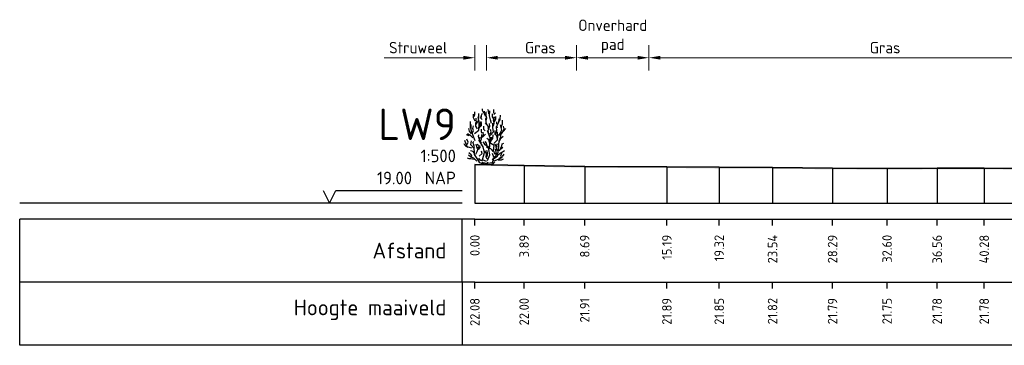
# Model space of a CAD drawing. Header units: metres. Extents: x 184432 to 189351, y 346610 to 348484.
# Tile 29 of 63: x 189062 to 189140, y 348228 to 348254. Entities that reach past the tile are written whole.
import ezdxf
from ezdxf.enums import TextEntityAlignment as Align

# ---------------------------------------------------------------- set-up
doc = ezdxf.new("R2010")
doc.units = ezdxf.units.M
doc.header["$PDMODE"] = 35
doc.header["$PDSIZE"] = 0.075
for name, color, linetype, lineweight in [('B-ME-GR-HEESTER-SD', 90, 'Continuous', 25), ('X-ME-AL-PROFIEL_HUIDIG MAAIVELD-GD', 252, 'Continuous', 0), ('X-XX-AL-DETAIL1-M', 7, 'Continuous', 18), ('X-XX-AL-DWARSPROFIEL_PROFIELLIJN MAAIVELD-GD', 8, 'Continuous', 35)]:
    doc.layers.add(name, color=color, linetype=linetype, lineweight=lineweight)
doc.layers.add('X-ME-AL-PROFIELRASTER-S', color=7, linetype='Continuous')
doc.styles.add('NLCS-ISO-ANNOTATIEF-T18', font='NLCS-ISO.ttf', dxfattribs={"height": 1.8})
doc.styles.add('NLCS-ISO-ANNOTATIVE-T18', font='NLCS-ISO.ttf', dxfattribs={"height": 1.8})
doc.dimstyles.new('NLCS-ANNOTATIEF-T18-PIJL_L2_H0', dxfattribs={"dimtxt": 2.5, "dimasz": 1.8, "dimexe": 2, "dimexo": 2, "dimgap": 0.7, "dimtad": 1, "dimzin": 0, "dimdsep": 46, "dimtxsty": 'NLCS-ISO-ANNOTATIEF-T18', "dimcen": 0, "dimdle": 2, "dimclrd": 256, "dimclre": 256, "dimclrt": 10, "dimaunit": 2, "dimadec": 0, "dimazin": 0, "dimtfac": 1, "dimtdec": 3, "dimtofl": 0, "dimtmove": 0, "dimatfit": 3, "dimfxl": 2, "dimfxlon": 1, "dimtfillclr": 256, "dimtolj": 1, "dimtzin": 0, "dimlwd": -1, "dimlwe": -1, "dimarcsym": 0})

# ---------------------------------------------------------------- blocks, each defined once
blk = doc.blocks.new('SAL-PROFIELRASTER-D')
at = {"color": 0, "linetype": 'ByBlock', "lineweight": -2, "flags": 128}
for points in [[(-24, 2), (-23, 0), (-22, 2), (-2, 2)], [(-2, 0), (-72, 0)], [(-72, -12.5), (-72, -2.5)], [(0, -2.5), (-72, -2.5)], [(-2, -12.5), (-2, -2.5)], [(0, -12.5), (-72, -12.5)]]:
    blk.add_lwpolyline(points, dxfattribs=at)
at = {"color": 0, "linetype": 'ByBlock', "lineweight": -2, "style": 'NLCS-ISO-ANNOTATIVE-T18'}
blk.add_text('NAP', height=2, dxfattribs=at).set_placement((-3, 3), align=Align.RIGHT)
blk.add_text('Afstand', height=2.5, dxfattribs=at).set_placement((-4.5, -7.5), align=Align.MIDDLE_RIGHT)
for tag, height, p in [('PROFIELNR', 5, (-3, 10)), ('SCHAAL', 2, (-3, 6.5)), ('NAP', 2, (-9.94, 3))]:
    blk.add_attdef(tag, text='', height=height, dxfattribs=at).set_placement(p, align=Align.RIGHT)
blk = doc.blocks.new('SAL-PROFIELRASTER_BALK_EIND1-D')
at = {"color": 0, "linetype": 'ByBlock', "lineweight": -2, "flags": 128}
for points in [[(0, 0), (1, 0)], [(0, -2.5), (1, -2.5)], [(0, -12.5), (1, -12.5)]]:
    blk.add_lwpolyline(points, dxfattribs=at)
blk = doc.blocks.new('SAL-PROFIELRASTER_BALK-D')
at = {"color": 0, "linetype": 'ByBlock', "lineweight": -2}
for p, q in [((-72, -12.5), (-72, -2.5)), ((-2, -2.5), (-2, -12.5)), ((0, -12.5), (-72, -12.5))]:
    blk.add_line(p, q, dxfattribs=at)
at = {"color": 0, "linetype": 'ByBlock', "lineweight": -2, "style": 'NLCS-ISO-ANNOTATIVE-T18'}
for tag, height, p in [('TITEL1', 2.5, (-4.5, -6.5)), ('TITEL2', 1.5, (-4.5, -9.5))]:
    blk.add_attdef(tag, text='', height=height, dxfattribs=at).set_placement(p, align=Align.MIDDLE_RIGHT)
blk = doc.blocks.new('SAL-PROFIELRASTER_BALK_EIND2-D')
at = {"color": 0, "linetype": 'ByBlock', "lineweight": -2}
blk.add_line((1, -12.5), (0, -12.5), dxfattribs=at)
blk = doc.blocks.new('SAL-PROFIELRASTER_BALK_DATA-D')
at = {"color": 0, "linetype": 'ByBlock', "lineweight": -2}
blk.add_lwpolyline([(0, -3.5), (0, -2.5)], dxfattribs=at)
at = {"color": 0, "linetype": 'ByBlock', "lineweight": -2, "style": 'NLCS-ISO-ANNOTATIVE-T18'}
blk.add_attdef('GETAL', text='', height=1.5, rotation=90, dxfattribs=at).set_placement((0.75, -5), align=Align.RIGHT)
blk = doc.blocks.new('SAL-PROFIELRASTER_AANHAAL-D')
at = {"color": 9, "linetype": 'ByBlock', "lineweight": -2, "flags": 128}
blk.add_lwpolyline([(0, 1), (0, 0)], dxfattribs=at)
blk = doc.blocks.new('*D104')
at = {"layer": 'Defpoints', "color": 0, "transparency": 16777216}
for p in [(189111.567, 348250.553), (189111.567, 348239.034), (189148.907, 348239.034)]:
    blk.add_point(p, dxfattribs=at)
at = {"layer": 'X-XX-AL-DETAIL1-M', "transparency": 16777216}
for p, q in [((189111.567, 348249.553), (189111.567, 348251.553)), ((189148.907, 348249.553), (189148.907, 348251.553)), ((189148.007, 348250.553), (189112.467, 348250.553))]:
    blk.add_line(p, q, dxfattribs=at)
for points in [[(189112.467, 348250.703), (189112.467, 348250.403), (189111.567, 348250.553)], [(189148.007, 348250.703), (189148.007, 348250.403), (189148.907, 348250.553)]]:
    blk.add_solid(points, dxfattribs=at)
at = {"layer": 'X-XX-AL-DETAIL1-M', "color": 10, "transparency": 16777216, "insert": (189130.237, 348251.353), "char_height": 0.9, "attachment_point": 5, "style": 'NLCS-ISO-ANNOTATIEF-T18'}
blk.add_mtext('\\A1;Gras', dxfattribs=at)
blk = doc.blocks.new('*D105')
at = {"layer": 'Defpoints', "color": 0, "transparency": 16777216}
for p in [(189105.837, 348250.553), (189105.837, 348239.034), (189111.567, 348239.034)]:
    blk.add_point(p, dxfattribs=at)
at = {"layer": 'X-XX-AL-DETAIL1-M', "transparency": 16777216}
for p, q in [((189105.837, 348249.553), (189105.837, 348251.553)), ((189111.567, 348249.553), (189111.567, 348251.553)), ((189110.667, 348250.553), (189106.737, 348250.553))]:
    blk.add_line(p, q, dxfattribs=at)
for points in [[(189106.737, 348250.703), (189106.737, 348250.403), (189105.837, 348250.553)], [(189110.667, 348250.703), (189110.667, 348250.403), (189111.567, 348250.553)]]:
    blk.add_solid(points, dxfattribs=at)
at = {"layer": 'X-XX-AL-DETAIL1-M', "color": 10, "transparency": 16777216, "insert": (189108.702, 348252.238), "char_height": 0.9, "attachment_point": 5, "style": 'NLCS-ISO-ANNOTATIEF-T18'}
blk.add_mtext('\\A1;Onverhard \\Ppad', dxfattribs=at)
blk = doc.blocks.new('*D106')
at = {"layer": 'Defpoints', "color": 0, "transparency": 16777216}
for p in [(189098.709, 348250.553), (189098.709, 348239.034), (189105.837, 348239.034)]:
    blk.add_point(p, dxfattribs=at)
at = {"layer": 'X-XX-AL-DETAIL1-M', "transparency": 16777216}
for p, q in [((189098.709, 348249.553), (189098.709, 348251.553)), ((189105.837, 348249.553), (189105.837, 348251.553)), ((189104.937, 348250.553), (189099.609, 348250.553))]:
    blk.add_line(p, q, dxfattribs=at)
for points in [[(189099.609, 348250.703), (189099.609, 348250.403), (189098.709, 348250.553)], [(189104.937, 348250.703), (189104.937, 348250.403), (189105.837, 348250.553)]]:
    blk.add_solid(points, dxfattribs=at)
at = {"layer": 'X-XX-AL-DETAIL1-M', "color": 10, "transparency": 16777216, "insert": (189102.972, 348251.353), "char_height": 0.9, "attachment_point": 5, "style": 'NLCS-ISO-ANNOTATIEF-T18'}
blk.add_mtext('\\A1;Gras', dxfattribs=at)
blk = doc.blocks.new('SGR-HEESTER_S01_E_ZIJ-D')
blk.add_line((-0.166, 0), (0.141, 0))
at = {"flags": 128}
for points in [[(-0.881, 3.429), (-1.01, 3.698), (-1.022, 3.992)], [(-0.975, 3.816), (-0.916, 3.956), (-0.916, 4.168)], [(-0.599, 3.64), (-0.599, 3.886), (-0.599, 4.039)], [(-0.387, 3.734), (-0.387, 3.91), (-0.305, 4.074)], [(-0.2, 4.074), (-0.317, 4.285), (-0.317, 4.402)], [(-0.035, 3.816), (-0.153, 3.992), (-0.153, 4.238)], [(-0.059, 4.003), (0, 4.086), (-0.047, 4.168)], [(-0.012, 3.476), (0.023, 3.663), (-0.023, 3.863), (-0.023, 3.98)], [(0.2, 4.015), (0.164, 4.261), (0.106, 4.367)], [(0.399, 3.241), (0.317, 3.534), (0.235, 3.863), (0.282, 4.25)], [(0.552, 3.487), (0.575, 3.628), (0.493, 3.781), (0.493, 4.015)], [(0.587, 4.062), (0.587, 4.226), (0.575, 4.355)], [(0.575, 3.968), (0.716, 4.097)], [(1.045, 3.44), (1.092, 3.593), (1.115, 3.91)], [(-1.256, 2.866), (-1.268, 3.112), (-1.256, 3.405)], [(-0.889, 1.874), (-1.064, 2.356), (-1.218, 2.75), (-1.196, 3.166)], [(-0.933, 2.465), (-0.604, 2.728), (-0.582, 3.231), (-0.56, 3.45)], [(-0.693, 2.83), (-0.845, 3.03), (-0.845, 3.323)], [(-0.822, 3.147), (-0.775, 3.358), (-0.822, 3.558), (-0.822, 3.687)], [(-0.787, 3.241), (-0.611, 3.487), (-0.658, 3.769)], [(-0.599, 2.819), (-0.47, 3.088), (-0.481, 3.241), (-0.399, 3.405)], [(-0.493, 2.983), (-0.399, 3.1), (-0.399, 3.323)], [(-0.329, 3.581), (-0.434, 3.687), (-0.423, 3.839)], [(0.141, 2.854), (0.153, 3.006), (-0.082, 3.3)], [(0.035, 3.217), (-0.023, 3.335), (-0.047, 3.64), (-0.059, 3.687)], [(0.2, 2.431), (0.129, 2.69), (0.27, 3.03), (0.235, 3.264)], [(0.294, 2.312), (0.557, 2.597), (0.513, 2.925), (0.513, 3.275)], [(0.564, 3.053), (0.622, 3.241), (0.575, 3.44), (0.634, 3.781)], [(0.634, 3.393), (0.751, 3.628), (0.74, 3.816)], [(0.834, 3.194), (0.822, 3.393)], [(0.869, 2.877), (0.834, 3.041), (0.986, 3.346), (1.022, 3.616)], [(0.995, 2.312), (1.214, 2.728), (1.126, 3.144)], [(1.198, 2.912), (1.198, 3.112), (1.268, 3.182), (1.28, 3.511)], [(-1.362, 2.279), (-1.573, 2.361)], [(-1.08, 2.115), (-1.233, 2.267), (-1.503, 2.443)], [(-1.174, 2.443), (-1.327, 2.643), (-1.397, 2.854)], [(-1.092, 2.514), (-1.033, 2.666), (-1.08, 2.854), (-1.01, 3.065)], [(-0.564, 2.044), (-0.634, 2.22), (-0.611, 2.361)], [(-0.399, 1.716), (-0.481, 1.81), (-0.387, 2.044), (-0.352, 2.373)], [(-0.352, 2.478), (-0.387, 2.619), (-0.399, 2.807)], [(-0.341, 2.138), (-0.223, 2.361), (-0.258, 2.572)], [(-0.294, 2.185), (-0.07, 2.42)], [(-0.094, 2.666), (-0.2, 2.783), (-0.211, 3.041)], [(0.097, 0.321), (0.272, 0.78), (0.184, 1.196), (0.272, 1.459), (0.294, 2.115), (0.075, 2.684)], [(0.305, 2.42), (0.364, 2.584), (0.317, 2.783)], [(0.411, 1.939), (0.505, 2.068), (0.528, 2.349)], [(0.579, 1.677), (0.885, 1.962), (0.907, 2.29), (0.885, 2.553)], [(0.869, 2.021), (0.834, 2.267), (0.693, 2.385), (0.693, 2.69)], [(0.751, 2.431), (0.834, 2.654), (0.787, 3.006)], [(1.045, 1.997), (1.151, 2.197), (1.162, 2.572)], [(1.057, 2.361), (1.233, 2.478), (1.339, 2.654), (1.538, 2.854)], [(1.292, 2.619), (1.397, 2.83), (1.339, 3.041)], [(-1.432, 1.34), (-1.597, 1.423), (-1.714, 1.528), (-1.761, 1.634)], [(-1.152, 1.305), (-1.524, 1.415), (-1.7, 1.918)], [(-1.515, 1.587), (-1.444, 1.775), (-1.55, 2.021)], [(-0.166, 0), (-0.517, 0.145), (-0.67, 0.408), (-0.933, 0.802), (-0.933, 1.021), (-0.977, 1.284), (-1.24, 1.568), (-1.174, 1.874)], [(-0.939, 1.352), (-0.975, 1.458), (-1.01, 1.645), (-1.069, 1.739), (-0.986, 1.833)], [(-0.845, 0.824), (-0.736, 1.043), (-0.604, 1.437), (-0.692, 1.612)], [(-0.693, 1.235), (-0.763, 1.399), (-0.822, 1.622)], [(0.009, 0.233), (-0.319, 0.386), (-0.144, 0.955), (-0.254, 1.415), (-0.582, 1.918), (-0.495, 2.159)], [(0.012, 1.481), (-0.106, 1.575), (-0.164, 1.692), (-0.258, 1.798)], [(0.27, 1.317), (0.07, 1.446), (0.012, 1.704), (-0.094, 1.833)], [(0.235, 1.763), (0.188, 1.962), (0.035, 2.068)], [(0.119, 0.102), (0.491, 0.167), (0.579, 0.474), (0.885, 0.671), (0.951, 1.13), (1.017, 1.918)], [(0.688, 0.802), (0.557, 1.108), (0.601, 1.502), (0.206, 1.743)], [(0.305, 1.728), (0.364, 1.904), (0.411, 2.162)], [(0.916, 1.082), (0.798, 1.258), (0.775, 1.434), (0.681, 1.61)], [(0.845, 1.376), (0.822, 1.54), (0.869, 1.681)], [(1.022, 1.81), (1.139, 2.08), (1.327, 2.244)], [(1.115, 1.282), (1.209, 1.47), (1.245, 1.645), (1.374, 1.704)], [(-1.127, 0.637), (-1.198, 0.777), (-1.397, 0.918)], [(-0.963, 0.918), (-1.057, 1.047), (-1.256, 1.094)], [(-0.622, 1.2), (-0.493, 1.364), (-0.528, 1.516)], [(-0.582, 0.671), (-0.341, 0.868), (-0.385, 1.065)], [(0.059, 0.437), (-0.012, 0.578), (0, 0.848), (-0.117, 1.094)], [(0.528, 1.035), (0.446, 1.129), (0.352, 1.258), (0.153, 1.282), (0.012, 1.411)], [(0.023, 0.601), (0.082, 0.777), (0.082, 0.942), (0.023, 1.106)], [(0.493, 0.367), (0.599, 0.59), (0.47, 0.883)], [(0.622, 0.59), (0.763, 0.73), (0.763, 0.977), (0.716, 1.223)], [(0.798, 0.801), (0.845, 0.953)], [(0.928, 0.754), (1.104, 0.918), (1.198, 0.918)], [(0.998, 1.082), (1.139, 1.247), (1.292, 1.387)], [(1.01, 0.508), (1.198, 0.625), (1.151, 0.719), (1.233, 0.895)], [(1.139, 0.942), (1.28, 1.012), (1.432, 1.118)], [(1.268, 0.637), (1.397, 0.836)], [(-0.975, 0.402), (-1.221, 0.449), (-1.362, 0.449), (-1.503, 0.519)], [(-0.758, 0.277), (-0.999, 0.518), (-1.24, 0.583), (-1.415, 0.736)], [(-0.305, 0.32), (-0.47, 0.32), (-0.599, 0.508)], [(-0.141, 0.085), (-0.305, 0.167), (-0.352, 0.214)], [(0, 0), (-0.141, 0.144)], [(-0.023, 0), (0.141, 0.203)], [(0.141, 0), (0.528, 0.062), (0.669, 0.214)], [(0.622, 0.299), (0.951, 0.43), (1.28, 0.583)], [(0.939, 0.367), (1.198, 0.379), (1.35, 0.461)]]:
    blk.add_lwpolyline(points, dxfattribs=at)
blk = doc.blocks.new('*D107')
at = {"layer": 'Defpoints', "color": 0, "transparency": 16777216}
for p in [(189097.797, 348250.553), (189097.797, 348239.034), (189098.709, 348239.034)]:
    blk.add_point(p, dxfattribs=at)
at = {"layer": 'X-XX-AL-DETAIL1-M', "transparency": 16777216}
for p, q in [((189097.797, 348249.553), (189097.797, 348251.553)), ((189098.709, 348249.553), (189098.709, 348251.553)), ((189096.897, 348250.553), (189090.617, 348250.553)), ((189099.609, 348250.553), (189100.509, 348250.553))]:
    blk.add_line(p, q, dxfattribs=at)
for points in [[(189096.897, 348250.703), (189096.897, 348250.403), (189097.797, 348250.553)], [(189099.609, 348250.703), (189099.609, 348250.403), (189098.709, 348250.553)]]:
    blk.add_solid(points, dxfattribs=at)
at = {"layer": 'X-XX-AL-DETAIL1-M', "color": 10, "transparency": 16777216, "insert": (189093.307, 348251.353), "char_height": 0.9, "attachment_point": 5, "style": 'NLCS-ISO-ANNOTATIEF-T18'}
blk.add_mtext('\\A1;Struweel', dxfattribs=at)

msp = doc.modelspace()

# ---------------------------------------------------------------- hatches: boundary and pattern name
at = {"layer": 'X-ME-AL-PROFIEL_HUIDIG MAAIVELD-GD'}
h = msp.add_hatch(dxfattribs=at)
h.set_pattern_fill('AGR-MAAIVELD', color=256, scale=0.05, pattern_type=2)
h.set_pattern_definition([(45, (2368.14905, 368.7254), (-0.25000007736, 0.25000007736), []), (45, (2368.11333, 368.7611), (0, 0.50000015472), [0.3535535, -0.3535535]), (45, (2368.07762, 368.7968), (0, 0.50000015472), [0.3535535, -0.3535535]), (45, (2368.0414, 368.83303), (0, 0.50000015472), [0.3535535, -0.3535535]), (45, (2368.0062, 368.86824), (0, 0.50000015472), [0.3535535, -0.3535535]), (45, (2367.97048, 368.90396), (0, 0.50000015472), [0.3535535, -0.3535535]), (45, (2367.93476, 368.93967), (0, 0.50000015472), [0.3535535, -0.3535535]), (315, (2368.14905, 368.7254), (0.25000007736, 0.25000007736), []), (315, (2368.18476, 368.7611), (0.50000015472, -1e-16), [0.3535535, -0.3535535]), (315, (2368.22048, 368.7968), (0.50000015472, -1e-16), [0.3535535, -0.3535535]), (315, (2368.2567, 368.83303), (0.50000015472, -1e-16), [0.3535535, -0.3535535]), (315, (2368.2919, 368.86824), (0.50000015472, -1e-16), [0.3535535, -0.3535535]), (315, (2368.32762, 368.90396), (0.50000015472, -1e-16), [0.3535535, -0.3535535]), (315, (2368.36333, 368.93967), (0.50000015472, -1e-16), [0.3535535, -0.3535535])])
h.paths.add_polyline_path([(189309.108, 348242.346), (189309.108, 348242.246), (189306.226, 348242.215), (189303.411, 348242.185), (189300.877, 348242.108), (189298.128, 348242.065), (189295.116, 348242.053), (189291.956, 348242.013), (189289.211, 348241.992), (189286.622, 348242.011), (189283.977, 348242.067), (189281.416, 348242.047), (189278.986, 348242.052), (189276.253, 348242.075), (189273.608, 348242.045), (189270.784, 348242.075), (189267.984, 348242.112), (189265.338, 348242.116), (189262.941, 348242.12), (189260.41, 348242.135), (189257.616, 348242.141), (189254.856, 348242.122), (189251.603, 348242.117), (189248.707, 348242.109), (189246.037, 348242.103), (189243.196, 348242.08), (189238.722, 348242.179), (189233.505, 348242.075), (189229.203, 348242.067), (189223.442, 348242.042), (189219.391, 348241.961), (189213.097, 348241.955), (189208.439, 348241.933), (189201.96, 348241.931), (189196.869, 348241.869), (189190.499, 348241.799), (189184.612, 348241.739), (189176.162, 348241.538), (189170.435, 348241.477), (189166.759, 348241.453), (189163.196, 348241.416), (189159.789, 348241.485), (189156.485, 348241.552), (189152.372, 348241.573), (189148.34, 348241.641), (189144.828, 348241.685), (189141.318, 348241.69), (189138.078, 348241.718), (189134.359, 348241.713), (189130.394, 348241.686), (189126.086, 348241.72), (189121.34, 348241.758), (189117.118, 348241.78), (189112.983, 348241.828), (189106.487, 348241.843), (189101.692, 348241.933), (189097.797, 348242.014), (189097.797, 348242.114), (189101.692, 348242.033), (189106.487, 348241.943), (189112.983, 348241.928), (189117.118, 348241.88), (189121.34, 348241.858), (189126.086, 348241.82), (189130.394, 348241.786), (189134.359, 348241.813), (189138.078, 348241.818), (189141.318, 348241.79), (189144.828, 348241.785), (189148.34, 348241.741), (189152.372, 348241.673), (189156.485, 348241.652), (189159.789, 348241.585), (189163.196, 348241.516), (189166.759, 348241.553), (189170.435, 348241.577), (189176.162, 348241.638), (189184.612, 348241.839), (189190.499, 348241.899), (189196.869, 348241.969), (189201.96, 348242.031), (189208.439, 348242.033), (189213.097, 348242.055), (189219.391, 348242.061), (189223.442, 348242.142), (189229.203, 348242.167), (189233.505, 348242.175), (189238.722, 348242.279), (189243.196, 348242.18), (189246.037, 348242.203), (189248.707, 348242.209), (189251.603, 348242.217), (189254.856, 348242.222), (189257.616, 348242.241), (189260.41, 348242.235), (189262.941, 348242.22), (189265.338, 348242.216), (189267.984, 348242.212), (189270.784, 348242.175), (189273.608, 348242.145), (189276.253, 348242.175), (189278.986, 348242.152), (189281.416, 348242.147), (189283.977, 348242.167), (189286.622, 348242.111), (189289.211, 348242.092), (189291.956, 348242.113), (189295.116, 348242.153), (189298.128, 348242.165), (189300.877, 348242.208), (189303.411, 348242.285), (189306.226, 348242.315)])

# ---------------------------------------------------------------- linework, layer by layer
at = {"layer": 'X-XX-AL-DWARSPROFIEL_PROFIELLIJN MAAIVELD-GD'}
msp.add_lwpolyline([(189097.797, 348242.114), (189101.692, 348242.033), (189106.487, 348241.943), (189112.983, 348241.928), (189117.118, 348241.88), (189121.34, 348241.858), (189126.086, 348241.82), (189130.394, 348241.786), (189134.359, 348241.813), (189138.078, 348241.818), (189141.318, 348241.79)], dxfattribs=at)

# ---------------------------------------------------------------- block references
at = {"layer": 'B-ME-GR-HEESTER-SD'}
msp.add_blockref('SGR-HEESTER_S01_E_ZIJ-D', (189098.709, 348242.095), dxfattribs=at)
at = {"layer": 'X-ME-AL-PROFIELRASTER-S', "xscale": 0.5, "yscale": 0.5, "zscale": 0.5}
for name, p, values in [('SAL-PROFIELRASTER-D', (189097.797, 348239.034), {'PROFIELNR': 'LW9', 'SCHAAL': '1:500', 'NAP': '19.00'}), ('SAL-PROFIELRASTER_BALK_DATA-D', (189097.797, 348239.034), {'GETAL': '0.00'}), ('SAL-PROFIELRASTER_BALK_DATA-D', (189101.692, 348239.034), {'GETAL': '3.89'}), ('SAL-PROFIELRASTER_BALK_DATA-D', (189106.487, 348239.034), {'GETAL': '8.69'}), ('SAL-PROFIELRASTER_BALK_DATA-D', (189112.983, 348239.034), {'GETAL': '15.19'}), ('SAL-PROFIELRASTER_BALK_DATA-D', (189117.118, 348239.034), {'GETAL': '19.32'}), ('SAL-PROFIELRASTER_BALK_DATA-D', (189121.34, 348239.034), {'GETAL': '23.54'}), ('SAL-PROFIELRASTER_BALK_DATA-D', (189126.086, 348239.034), {'GETAL': '28.29'}), ('SAL-PROFIELRASTER_BALK_DATA-D', (189130.394, 348239.034), {'GETAL': '32.60'}), ('SAL-PROFIELRASTER_BALK_DATA-D', (189134.359, 348239.034), {'GETAL': '36.56'}), ('SAL-PROFIELRASTER_BALK_DATA-D', (189138.078, 348239.034), {'GETAL': '40.28'}), ('SAL-PROFIELRASTER_BALK-D', (189097.797, 348234.034), {'TITEL1': 'Hoogte maaiveld'}), ('SAL-PROFIELRASTER_BALK_DATA-D', (189097.797, 348234.034), {'GETAL': '22.08'}), ('SAL-PROFIELRASTER_BALK_DATA-D', (189101.692, 348234.034), {'GETAL': '22.00'}), ('SAL-PROFIELRASTER_BALK_DATA-D', (189106.487, 348234.034), {'GETAL': '21.91'}), ('SAL-PROFIELRASTER_BALK_DATA-D', (189112.983, 348234.034), {'GETAL': '21.89'}), ('SAL-PROFIELRASTER_BALK_DATA-D', (189117.118, 348234.034), {'GETAL': '21.85'}), ('SAL-PROFIELRASTER_BALK_DATA-D', (189121.34, 348234.034), {'GETAL': '21.82'}), ('SAL-PROFIELRASTER_BALK_DATA-D', (189126.086, 348234.034), {'GETAL': '21.79'}), ('SAL-PROFIELRASTER_BALK_DATA-D', (189130.394, 348234.034), {'GETAL': '21.75'}), ('SAL-PROFIELRASTER_BALK_DATA-D', (189134.359, 348234.034), {'GETAL': '21.78'}), ('SAL-PROFIELRASTER_BALK_DATA-D', (189138.078, 348234.034), {'GETAL': '21.78'})]:
    msp.add_blockref(name, p, dxfattribs=at).add_auto_attribs(values)
at = {"layer": 'X-ME-AL-PROFIELRASTER-S'}
for p, yscale in [((189097.797, 348239.034), 3.079999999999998), ((189101.692, 348239.034), 2.998999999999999), ((189106.487, 348239.034), 2.908999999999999), ((189112.983, 348239.034), 2.893999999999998), ((189117.118, 348239.034), 2.846), ((189121.34, 348239.034), 2.824000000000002), ((189126.086, 348239.034), 2.786000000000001), ((189130.394, 348239.034), 2.751999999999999), ((189134.359, 348239.034), 2.779), ((189138.078, 348239.034), 2.783999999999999)]:
    msp.add_blockref('SAL-PROFIELRASTER_AANHAAL-D', p, dxfattribs=dict(at, yscale=yscale))
at = {"layer": 'X-ME-AL-PROFIELRASTER-S', "xscale": 212.5606295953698, "yscale": 0.5, "zscale": 212.5606295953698}
for name, p in [('SAL-PROFIELRASTER_BALK_EIND1-D', (189097.797, 348239.034)), ('SAL-PROFIELRASTER_BALK_EIND2-D', (189097.797, 348234.034))]:
    msp.add_blockref(name, p, dxfattribs=at)

# ---------------------------------------------------------------- dimensions: what is measured, and where the dimension line sits
at = {"layer": 'X-XX-AL-DETAIL1-M'}
for base, p1, p2, text, picture, middle in [((189105.837, 348250.553), (189111.567, 348239.034), (189105.837, 348239.034), 'Onverhard \\Ppad', '*D105', (189108.702, 348250.553)), ((189097.797, 348250.553), (189098.709, 348239.034), (189097.797, 348239.034), 'Struweel', '*D107', (189093.307, 348250.553)), ((189098.709, 348250.553), (189105.837, 348239.034), (189098.709, 348239.034), 'Gras', '*D106', (189102.972, 348250.553)), ((189111.567, 348250.553), (189148.907, 348239.034), (189111.567, 348239.034), 'Gras', '*D104', (189130.237, 348250.553))]:
    dim = msp.add_linear_dim(base=base, p1=p1, p2=p2, text=text, dimstyle='NLCS-ANNOTATIEF-T18-PIJL_L2_H0', dxfattribs=at)
    dim.commit()
    dim.dimension.update_dxf_attribs({"geometry": picture, "text_midpoint": middle, "dimtype": 160})

doc.saveas('drawing.dxf')
